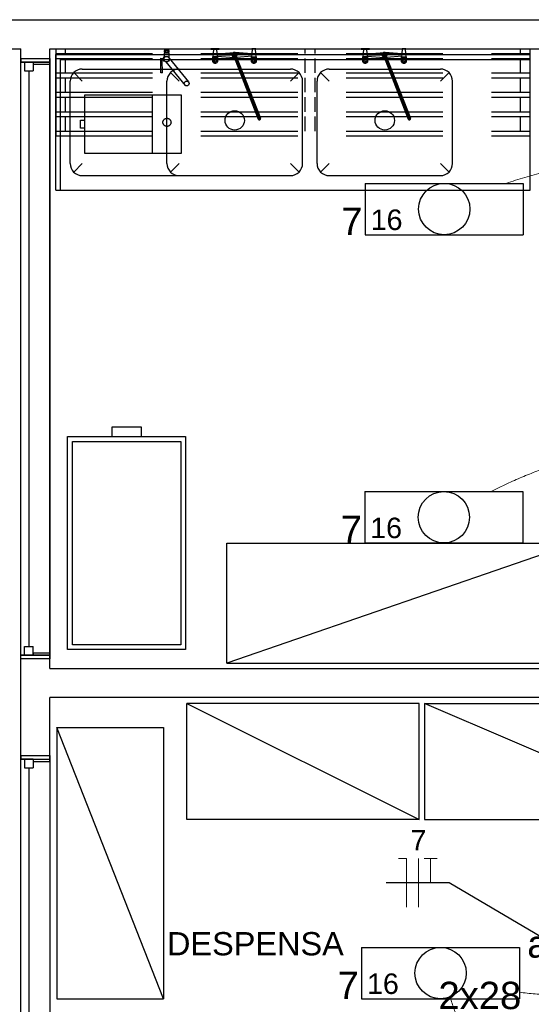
# Model space of a CAD drawing. Header units: millimetres. Extents: x 7 to 269, y 1 to 169.
# Tile 14 of 113: x 55.44 to 58.08, y 30.69 to 35.78. Entities that reach past the tile are written whole.
import ezdxf

# ---------------------------------------------------------------- set-up
doc = ezdxf.new("R2010")
doc.units = ezdxf.units.MM
doc.header["$MEASUREMENT"] = 0
doc.linetypes.add('Dashed', pattern=[0.75, 0.5, -0.25])
for name, color, linetype, lineweight in [('Eletroduto - Marco Polo', 6, 'Continuous', 9), ('Fiação - Marco Polo', 3, 'Continuous', 9), ('Layout - Marco Polo', 252, 'Continuous', 25), ('Linha de Chamada - Marco Polo', 1, 'Continuous', 25), ('Luminárias - Marco Polo', 5, 'Continuous', 25), ('Textos - Marco Polo', 143, 'Continuous', 25)]:
    doc.layers.add(name, color=color, linetype=linetype, lineweight=lineweight)
doc.layers.add('Parede - Marco Polo', color=7, linetype='Continuous')
doc.styles.add('Arial', font='arial.ttf')

msp = doc.modelspace()

# ---------------------------------------------------------------- linework, layer by layer
at = {"layer": 'Eletroduto - Marco Polo', "linetype": 'Continuous'}
for points in [[(57.9525, 34.9316), (58.0008, 34.9475), (58.0491, 34.9623), (58.0973, 34.976), (58.1455, 34.9886), (58.1936, 35.0002), (58.2417, 35.0106), (58.2897, 35.02), (58.3377, 35.0284), (58.3856, 35.0356), (58.4334, 35.0419), (58.4812, 35.0471), (58.529, 35.0513), (58.5767, 35.0544), (58.6243, 35.0566), (58.6719, 35.0577), (58.7194, 35.0578), (58.7668, 35.057), (58.8142, 35.0552), (58.8616, 35.0524), (58.9089, 35.0486), (58.9561, 35.0439), (59.0032, 35.0382), (59.0503, 35.0316), (59.0973, 35.0241), (59.1443, 35.0156), (59.1912, 35.0063), (59.238, 34.996), (59.2848, 34.9848), (59.3315, 34.9727), (59.3781, 34.9597)], [(57.8764, 33.3405), (57.917, 33.3608), (57.9568, 33.38), (57.996, 33.3981), (58.0348, 33.4149), (58.0732, 33.4306), (58.1115, 33.4451), (58.1497, 33.4583), (58.1881, 33.4702), (58.2266, 33.4809), (58.2656, 33.4902), (58.305, 33.4983), (58.3451, 33.5049), (58.3859, 33.5102), (58.4277, 33.514), (58.4706, 33.5165), (58.5146, 33.5174), (58.56, 33.5169), (58.6068, 33.5149), (58.6553, 33.5114), (58.7055, 33.5063), (58.7575, 33.4997), (58.8116, 33.4915), (58.8679, 33.4816), (58.9264, 33.4702), (58.9874, 33.457), (59.0509, 33.4422), (59.1172, 33.4257), (59.1863, 33.4074), (59.2583, 33.3874), (59.3335, 33.3656)], [(58.0214, 30.7553), (58.0619, 30.7505), (58.1028, 30.7464), (58.1443, 30.7428), (58.1861, 30.7398), (58.2283, 30.7374), (58.271, 30.7355), (58.3139, 30.7341), (58.3571, 30.7332), (58.4007, 30.7328), (58.4445, 30.7328), (58.4884, 30.7333), (58.5326, 30.7342), (58.577, 30.7356), (58.6215, 30.7373), (58.666, 30.7393), (58.7107, 30.7417), (58.7554, 30.7445), (58.8001, 30.7475), (58.8448, 30.7508), (58.8894, 30.7544), (58.934, 30.7583), (58.9785, 30.7624), (59.0228, 30.7666), (59.067, 30.7711), (59.111, 30.7758), (59.1547, 30.7806), (59.1982, 30.7855), (59.2415, 30.7906), (59.2844, 30.7957), (59.327, 30.801)], [(57.666, 30.7211), (57.6868, 30.6607), (57.7059, 30.6009), (57.7233, 30.5416), (57.7391, 30.4829), (57.7533, 30.4249), (57.766, 30.3675), (57.7771, 30.3107), (57.7867, 30.2546), (57.7949, 30.1993), (57.8016, 30.1446), (57.8069, 30.0907), (57.8108, 30.0376), (57.8135, 29.9853), (57.8148, 29.9337), (57.8148, 29.883), (57.8136, 29.8332), (57.8112, 29.7842), (57.8076, 29.7361), (57.8028, 29.689), (57.797, 29.6428), (57.79, 29.5975), (57.782, 29.5532), (57.773, 29.51), (57.7631, 29.4677), (57.7521, 29.4265), (57.7403, 29.3864), (57.7275, 29.3473), (57.7139, 29.3094), (57.6995, 29.2726), (57.6843, 29.2369)]]:
    msp.add_spline(points, degree=3, dxfattribs=at)
at = {"layer": 'Fiação - Marco Polo'}
for p, q in [((57.3964, 31.4449), (57.4381, 31.4449)), ((57.4381, 31.1949), (57.4381, 31.4449)), ((57.5006, 31.1949), (57.5006, 31.4449)), ((57.5297, 31.4449), (57.5964, 31.4449)), ((57.5631, 31.3199), (57.5631, 31.4449))]:
    msp.add_line(p, q, dxfattribs=at)
at = {"layer": 'Layout - Marco Polo', "linetype": 'Dashed'}
for p, q in [((55.6269, 35.6268), (55.6269, 35.3018)), ((55.6269, 35.6018), (58.0764, 35.6018)), ((55.6764, 35.6268), (55.6764, 35.6018)), ((56.9139, 35.6268), (56.9139, 35.6018)), ((56.9644, 35.6268), (56.9644, 35.6018)), ((58.0764, 35.1768), (58.0764, 35.6268)), ((55.6269, 35.5768), (58.0764, 35.5768)), ((55.6764, 35.5768), (55.6764, 35.5018)), ((56.9139, 35.5768), (56.9139, 35.5018)), ((56.9644, 35.5768), (56.9644, 35.5018)), ((58.0269, 35.5018), (58.0269, 35.5768)), ((55.6269, 35.5018), (58.0764, 35.5018)), ((55.6269, 35.4768), (58.0764, 35.4768)), ((55.6764, 35.4768), (55.6764, 35.4018)), ((56.9139, 35.4768), (56.9139, 35.4018)), ((56.9644, 35.4768), (56.9644, 35.4018)), ((58.0269, 35.4018), (58.0269, 35.4768)), ((55.6269, 35.4018), (58.0764, 35.4018)), ((55.6269, 35.4018), (55.6269, 35.3768)), ((55.7764, 35.3873), (55.7764, 35.0873)), ((56.2764, 35.3873), (55.7764, 35.3873)), ((56.1264, 35.0873), (56.1264, 35.3873)), ((56.2764, 35.0873), (56.2764, 35.3873)), ((55.6269, 35.3768), (58.0764, 35.3768)), ((55.6764, 35.3768), (55.6764, 35.3018)), ((56.9139, 35.3768), (56.9139, 35.3018)), ((56.9644, 35.3768), (56.9644, 35.3018)), ((58.0269, 35.3018), (58.0269, 35.3768)), ((55.6269, 35.3018), (58.0764, 35.3018)), ((55.6269, 35.3018), (55.6269, 35.2768)), ((55.6269, 35.2768), (58.0764, 35.2768)), ((55.6269, 35.2768), (55.6269, 35.1768)), ((55.6764, 35.2768), (55.6764, 35.2018)), ((55.7554, 35.2583), (55.7764, 35.2583)), ((55.7554, 35.2163), (55.7554, 35.2583)), ((56.9139, 35.2768), (56.9139, 35.2018)), ((56.9644, 35.2768), (56.9644, 35.2018)), ((58.0269, 35.2018), (58.0269, 35.2768)), ((55.6269, 35.2018), (58.0764, 35.2018)), ((55.6269, 35.2018), (55.6269, 35.1768)), ((55.7764, 35.2163), (55.7554, 35.2163)), ((55.6269, 35.1768), (58.0764, 35.1768)), ((55.7764, 35.0873), (56.2764, 35.0873))]:
    msp.add_line(p, q, dxfattribs=at)
at = {"layer": 'Layout - Marco Polo'}
for p, q in [((55.6269, 35.5968), (58.0764, 35.5968)), ((55.6269, 34.8968), (55.6269, 35.5968)), ((56.1869, 35.6183), (56.1869, 35.6088)), ((56.2119, 35.6088), (56.1869, 35.6088)), ((56.1869, 35.6033), (56.1869, 35.5828)), ((56.2119, 35.6033), (56.1869, 35.6033)), ((56.1894, 35.6088), (56.1894, 35.6033)), ((56.1929, 35.6183), (56.1929, 35.6088)), ((56.2054, 35.6183), (56.2054, 35.6088)), ((56.2099, 35.6088), (56.2099, 35.6033)), ((56.2119, 35.6183), (56.2119, 35.6088)), ((56.2119, 35.6033), (56.2119, 35.5793)), ((56.4379, 35.5598), (56.4429, 35.6248)), ((56.4634, 35.5598), (56.4584, 35.6248)), ((56.4599, 35.6003), (56.5494, 35.6078)), ((56.4604, 35.5948), (56.5374, 35.5948)), ((56.4609, 35.5888), (56.5489, 35.5818)), ((56.5449, 35.5923), (56.6724, 35.2633)), ((56.5484, 35.6003), (56.6804, 35.2603)), ((56.6394, 35.6008), (56.5514, 35.6078)), ((56.5559, 35.5968), (56.6839, 35.2678)), ((56.6394, 35.5888), (56.5619, 35.5823)), ((56.6374, 35.5948), (56.5634, 35.5948)), ((56.6374, 35.5598), (56.6424, 35.6248)), ((56.6634, 35.5598), (56.6584, 35.6248)), ((57.2129, 35.5598), (57.2179, 35.6248)), ((57.2384, 35.5598), (57.2334, 35.6248)), ((57.2349, 35.6003), (57.3244, 35.6078)), ((57.2354, 35.5948), (57.3124, 35.5948)), ((57.2359, 35.5888), (57.3239, 35.5818)), ((57.3199, 35.5923), (57.4474, 35.2633)), ((57.3234, 35.6003), (57.4554, 35.2603)), ((57.4139, 35.6008), (57.3264, 35.6078)), ((57.3309, 35.5968), (57.4589, 35.2678)), ((57.4139, 35.5888), (57.3364, 35.5823)), ((57.4129, 35.5598), (57.4179, 35.6248)), ((57.4384, 35.5598), (57.4334, 35.6248)), ((58.0764, 34.8968), (58.0764, 35.5968)), ((55.4464, 35.5768), (55.4464, 35.5578)), ((55.4464, 35.5768), (55.5964, 35.5768)), ((55.4464, 35.5578), (55.4464, 35.5768)), ((55.4464, 32.4958), (55.4464, 35.5578)), ((55.5109, 35.5578), (55.4464, 35.5578)), ((55.5964, 35.5578), (55.4464, 35.5578)), ((55.4464, 35.5578), (55.5964, 35.5578)), ((55.4664, 35.5578), (55.5109, 35.5578)), ((55.4664, 35.5578), (55.4664, 35.5133)), ((55.5109, 35.5578), (55.5109, 35.5133)), ((55.5109, 35.5578), (55.5109, 35.5448)), ((55.5964, 35.5448), (55.5109, 35.5448)), ((55.5964, 35.5448), (55.5964, 35.5768)), ((55.5964, 35.5768), (55.5964, 35.5578)), ((55.5964, 35.5578), (55.5964, 32.4958)), ((55.6519, 35.5718), (58.0764, 35.5718)), ((55.6519, 34.8968), (55.6519, 35.5718)), ((56.1694, 35.5018), (56.1694, 35.5778)), ((56.1694, 35.5778), (56.1839, 35.5768)), ((56.1764, 35.5683), (56.1839, 35.5688)), ((56.1789, 35.5018), (56.1764, 35.5683)), ((56.1839, 35.5793), (56.1824, 35.5793)), ((56.1824, 35.5793), (56.1824, 35.5728)), ((56.1824, 35.5658), (56.1824, 35.5728)), ((56.1839, 35.5658), (56.1824, 35.5658)), ((56.1894, 35.5828), (56.1839, 35.5828)), ((56.1839, 35.5828), (56.1839, 35.5623)), ((56.1894, 35.5623), (56.1839, 35.5623)), ((56.1849, 35.5728), (56.1849, 35.5828)), ((56.1849, 35.5623), (56.1849, 35.5728)), ((56.1959, 35.5588), (56.2949, 35.4378)), ((56.2129, 35.5778), (56.3119, 35.4568)), ((56.4379, 35.5598), (56.4379, 35.5858)), ((56.4634, 35.5858), (56.4379, 35.5858)), ((56.4399, 35.5613), (56.4399, 35.5858)), ((56.4444, 35.5683), (56.4444, 35.5858)), ((56.4504, 35.5683), (56.4504, 35.5858)), ((56.4569, 35.5683), (56.4569, 35.5858)), ((56.4609, 35.5613), (56.4609, 35.5858)), ((56.4634, 35.5598), (56.4634, 35.5858)), ((56.6374, 35.5598), (56.6374, 35.5858)), ((56.6374, 35.5858), (56.6634, 35.5858)), ((56.6399, 35.5613), (56.6399, 35.5858)), ((56.6444, 35.5683), (56.6444, 35.5858)), ((56.6504, 35.5683), (56.6504, 35.5858)), ((56.6569, 35.5683), (56.6569, 35.5858)), ((56.6609, 35.5613), (56.6609, 35.5858)), ((56.6634, 35.5598), (56.6634, 35.5858)), ((57.2129, 35.5598), (57.2129, 35.5858)), ((57.2384, 35.5858), (57.2129, 35.5858)), ((57.2149, 35.5613), (57.2149, 35.5858)), ((57.2194, 35.5683), (57.2194, 35.5858)), ((57.2254, 35.5683), (57.2254, 35.5858)), ((57.2319, 35.5683), (57.2319, 35.5858)), ((57.2359, 35.5613), (57.2359, 35.5858)), ((57.2384, 35.5598), (57.2384, 35.5858)), ((57.4129, 35.5598), (57.4129, 35.5858)), ((57.4129, 35.5858), (57.4384, 35.5858)), ((57.4149, 35.5613), (57.4149, 35.5858)), ((57.4194, 35.5683), (57.4194, 35.5858)), ((57.4254, 35.5683), (57.4254, 35.5858)), ((57.4319, 35.5683), (57.4319, 35.5858)), ((57.4359, 35.5613), (57.4359, 35.5858)), ((57.4384, 35.5598), (57.4384, 35.5858)), ((55.4664, 35.5133), (55.5109, 35.5133)), ((55.4889, 35.5133), (55.4889, 32.5403)), ((55.7644, 35.4593), (55.7199, 35.5033)), ((55.7644, 35.5218), (56.2639, 35.5218)), ((56.1789, 35.5018), (56.1694, 35.5018)), ((56.2639, 35.4593), (56.2199, 35.5033)), ((56.2639, 35.5218), (56.8394, 35.5218)), ((56.8394, 35.4593), (56.8834, 35.5033)), ((57.0389, 35.4593), (56.9949, 35.5033)), ((57.0389, 35.5218), (57.6139, 35.5218)), ((57.6139, 35.4593), (57.6584, 35.5033)), ((55.7014, 35.0343), (55.7019, 35.4593)), ((56.2014, 35.0343), (56.2014, 35.4593)), ((56.9019, 35.0343), (56.9019, 35.4593)), ((56.9764, 35.0343), (56.9764, 35.4593)), ((57.6764, 35.0343), (57.6764, 35.4593)), ((55.7639, 35.0343), (55.7199, 34.9898)), ((56.2639, 35.0343), (56.2199, 34.9898)), ((56.8394, 35.0343), (56.8834, 34.9898)), ((57.0389, 35.0343), (56.9949, 34.9898)), ((57.6139, 35.0343), (57.6584, 34.9898)), ((55.7644, 34.9718), (56.2639, 34.9718)), ((56.2639, 34.9718), (56.8394, 34.9718)), ((57.0389, 34.9718), (57.6139, 34.9718)), ((55.6269, 34.8968), (58.0764, 34.8968)), ((55.4664, 32.5403), (55.5109, 32.5403)), ((55.4664, 32.4958), (55.4664, 32.5403)), ((55.5109, 32.4958), (55.5109, 32.5403)), ((55.5109, 32.4958), (55.4464, 32.4958)), ((55.4464, 32.4768), (55.4464, 32.4958)), ((55.4464, 32.4768), (55.4464, 32.4958)), ((55.4464, 32.4958), (55.5964, 32.4958)), ((55.5964, 32.4958), (55.4464, 32.4958)), ((55.4664, 32.4958), (55.5109, 32.4958)), ((55.5109, 32.5083), (55.5109, 32.4958)), ((55.5109, 32.5083), (55.5964, 32.5083)), ((55.5964, 32.5083), (55.5964, 32.4768)), ((55.5964, 32.4958), (55.5964, 32.4768)), ((55.5109, 31.9578), (55.4464, 31.9578)), ((55.4464, 29.0768), (55.4464, 31.9578)), ((55.4464, 31.9578), (55.5964, 31.9578)), ((55.4664, 31.9578), (55.4664, 31.9133)), ((55.5109, 31.9578), (55.5109, 31.9133)), ((55.5964, 31.9448), (55.5109, 31.9448)), ((55.5964, 31.9578), (55.5964, 29.0768)), ((55.4664, 31.9133), (55.5109, 31.9133)), ((55.4889, 31.9133), (55.4889, 29.1403))]:
    msp.add_line(p, q, dxfattribs=at)
for points in [[(55.9179, 33.6243), (55.9179, 33.6743), (56.0679, 33.6743), (56.0679, 33.6243)], [(55.6879, 32.5243), (55.6879, 33.6243), (56.2979, 33.6243), (56.2979, 32.5243), (55.6879, 32.5243)], [(56.5104, 32.4543), (56.5104, 33.0743), (58.3104, 33.0743), (56.5104, 32.4543), (58.3104, 32.4543), (58.3104, 33.0743)], [(57.5044, 31.6468), (56.3044, 31.6468), (56.3044, 32.2468), (57.5044, 31.6468), (57.5044, 32.2468), (56.3044, 32.2468)], [(57.5319, 32.2468), (58.9318, 32.2468), (58.9318, 31.6468), (57.5319, 32.2468), (57.5319, 31.6468), (58.9318, 31.6468)], [(55.6334, 32.1213), (55.6334, 30.7213), (56.1834, 30.7213), (55.6334, 32.1213), (56.1834, 32.1213), (56.1834, 30.7213)]]:
    msp.add_lwpolyline(points, dxfattribs=at)
msp.add_lwpolyline([(55.7129, 32.5493), (55.7129, 33.5993), (56.2729, 33.5993), (56.2729, 32.5493), (55.7129, 32.5493)], close=True, dxfattribs=at)
for centre, radius in [((56.1994, 35.5728), 0.0143), ((56.4504, 35.5598), 0.00365), ((56.6504, 35.5598), 0.00365), ((57.2254, 35.5598), 0.00365), ((57.4254, 35.5598), 0.00365), ((56.3034, 35.4473), 0.0127), ((56.5514, 35.2568), 0.05), ((57.3264, 35.2568), 0.05)]:
    msp.add_circle(centre, radius, dxfattribs=at)
at = {"layer": 'Layout - Marco Polo', "linetype": 'Dashed'}
msp.add_circle((56.2014, 35.2468), 0.021, dxfattribs=at)
at = {"layer": 'Layout - Marco Polo'}
for centre, radius, start, end in [((56.5504, 35.5948), 0.013, 90, 263.716), ((56.5504, 35.5948), 0.006, 21.2026, 201.203), ((56.5504, 35.5948), 0.013, 318.689, 90), ((57.3254, 35.5948), 0.013, 90, 263.716), ((57.3254, 35.5948), 0.006, 21.2026, 201.203), ((57.3254, 35.5948), 0.013, 318.689, 90), ((56.4504, 35.5598), 0.0128, 0, 180), ((56.4504, 35.5683), 0.0156, 214.76, 325.24), ((56.4504, 35.5598), 0.0107, 144.583, 170.417), ((56.4399, 35.5598), 0.00178, 274.791, 85.2085), ((56.4429, 35.5673), 0.00178, 229.791, 40.2085), ((56.4504, 35.5598), 0.0107, 99.5829, 125.417), ((56.4504, 35.5703), 0.00178, 184.791, 355.209), ((56.4504, 35.5598), 0.0107, 54.5829, 80.4171), ((56.4579, 35.5673), 0.00178, 139.791, 310.209), ((56.4504, 35.5598), 0.0107, 9.5829, 35.4171), ((56.4614, 35.5598), 0.00178, 94.7915, 265.209), ((56.6504, 35.5598), 0.0128, 0, 180), ((56.6504, 35.5683), 0.0156, 214.76, 325.24), ((56.6504, 35.5598), 0.0107, 144.583, 170.417), ((56.6399, 35.5598), 0.00178, 274.791, 85.2085), ((56.6429, 35.5673), 0.00178, 229.791, 40.2085), ((56.6504, 35.5598), 0.0107, 99.5829, 125.417), ((56.6504, 35.5703), 0.00178, 184.791, 355.209), ((56.6504, 35.5598), 0.0107, 54.5829, 80.4171), ((56.6579, 35.5673), 0.00178, 139.791, 310.209), ((56.6504, 35.5598), 0.0107, 9.5829, 35.4171), ((56.6614, 35.5598), 0.00178, 94.7915, 265.209), ((57.2254, 35.5598), 0.0128, 0, 180), ((57.2254, 35.5683), 0.0156, 214.76, 325.24), ((57.2254, 35.5598), 0.0107, 144.583, 170.417), ((57.2149, 35.5598), 0.00178, 274.791, 85.2085), ((57.2179, 35.5673), 0.00178, 229.791, 40.2085), ((57.2254, 35.5598), 0.0107, 99.5829, 125.417), ((57.2254, 35.5703), 0.00178, 184.791, 355.209), ((57.2254, 35.5598), 0.0107, 54.5829, 80.4171), ((57.2329, 35.5673), 0.00178, 139.791, 310.209), ((57.2254, 35.5598), 0.0107, 9.5829, 35.4171), ((57.2359, 35.5598), 0.00178, 94.7915, 265.209), ((57.4254, 35.5598), 0.0128, 0, 180), ((57.4254, 35.5683), 0.0156, 214.76, 325.24), ((57.4254, 35.5598), 0.0107, 144.583, 170.417), ((57.4149, 35.5598), 0.00178, 274.791, 85.2085), ((57.4179, 35.5673), 0.00178, 229.791, 40.2085), ((57.4254, 35.5598), 0.0107, 99.5829, 125.417), ((57.4254, 35.5703), 0.00178, 184.791, 355.209), ((57.4254, 35.5598), 0.0107, 54.5829, 80.4171), ((57.4329, 35.5673), 0.00178, 139.791, 310.209), ((57.4254, 35.5598), 0.0107, 9.5829, 35.4171), ((57.4364, 35.5598), 0.00178, 94.7915, 265.209), ((55.7644, 35.4593), 0.0625, 90, 180), ((56.2639, 35.4593), 0.0625, 90, 180), ((56.8394, 35.4593), 0.0625, 0, 90), ((57.0389, 35.4593), 0.0625, 90, 180), ((57.6139, 35.4593), 0.0625, 0, 90), ((56.6784, 35.2658), 0.006, 201.203, 21.2026), ((57.4529, 35.2658), 0.006, 201.203, 21.2026), ((55.7639, 35.0343), 0.0625, 180, 270), ((56.2639, 35.0343), 0.0625, 180, 270), ((56.8394, 35.0343), 0.0625, 270, 0), ((57.0389, 35.0343), 0.0625, 180, 270), ((57.6139, 35.0343), 0.0625, 270, 0)]:
    msp.add_arc(centre, radius, start, end, dxfattribs=at)
at = {"layer": 'Linha de Chamada - Marco Polo'}
for p, q in [((57.6589, 31.3199), (57.3339, 31.3199)), ((58.647, 30.7384), (57.6589, 31.3199))]:
    msp.add_line(p, q, dxfattribs=at)
at = {"layer": 'Luminárias - Marco Polo'}
for p, q in [((57.2257, 34.9316), (58.0418, 34.9316)), ((57.2257, 34.9316), (57.2257, 34.6666)), ((58.0418, 34.9316), (58.0418, 34.6666)), ((57.2257, 34.6666), (58.0418, 34.6666)), ((57.2234, 33.3404), (58.0395, 33.3404)), ((57.2234, 33.3404), (57.2234, 33.0754)), ((58.0395, 33.3404), (58.0395, 33.0754)), ((57.2234, 33.0754), (58.0395, 33.0754)), ((57.2068, 30.9868), (58.0229, 30.9868)), ((57.2068, 30.9868), (57.2068, 30.7218)), ((58.0229, 30.9868), (58.0229, 30.7218)), ((57.2068, 30.7218), (58.0229, 30.7218))]:
    msp.add_line(p, q, dxfattribs=at)
for centre in [(57.6337, 34.7991), (57.6315, 33.2079), (57.6148, 30.8543)]:
    msp.add_circle(centre, 0.1325, dxfattribs=at)
at = {"layer": 'Parede - Marco Polo'}
for p, q in [((54.1184, 35.7768), (58.9534, 35.7768)), ((55.4464, 31.9768), (55.4464, 35.6268)), ((55.5964, 32.4268), (55.5964, 35.6268)), ((55.5964, 35.6268), (62.9534, 35.6268)), ((56.2119, 35.6183), (56.1869, 35.6183)), ((56.1894, 35.6233), (56.1894, 35.6183)), ((56.1894, 35.6233), (56.2099, 35.6233)), ((56.2099, 35.6233), (56.2099, 35.6183)), ((56.4289, 35.6248), (56.4289, 35.6268)), ((56.4719, 35.6268), (56.4289, 35.6268)), ((56.4289, 35.6248), (56.4719, 35.6248)), ((56.4609, 35.6268), (56.4404, 35.6268)), ((56.4719, 35.6248), (56.4719, 35.6268)), ((56.6289, 35.6248), (56.6289, 35.6268)), ((56.6289, 35.6268), (56.6719, 35.6268)), ((56.6719, 35.6248), (56.6289, 35.6248)), ((56.6609, 35.6268), (56.6404, 35.6268)), ((56.6719, 35.6248), (56.6719, 35.6268)), ((57.2044, 35.6248), (57.2044, 35.6268)), ((57.2469, 35.6268), (57.2044, 35.6268)), ((57.2044, 35.6248), (57.2469, 35.6248)), ((57.2359, 35.6268), (57.2154, 35.6268)), ((57.2469, 35.6248), (57.2469, 35.6268)), ((57.4129, 35.5948), (57.3384, 35.5948)), ((57.4039, 35.6248), (57.4039, 35.6268)), ((57.4039, 35.6268), (57.4469, 35.6268)), ((57.4469, 35.6248), (57.4039, 35.6248)), ((57.4359, 35.6268), (57.4154, 35.6268)), ((57.4469, 35.6248), (57.4469, 35.6268)), ((55.5964, 32.4768), (55.4464, 32.4768)), ((55.5964, 32.4268), (58.9534, 32.4268)), ((58.9534, 32.2768), (55.5964, 32.2768)), ((55.4464, 31.9768), (55.4464, 31.9578)), ((55.4464, 31.9768), (55.5964, 31.9768)), ((55.4464, 31.9578), (55.4464, 31.9768)), ((55.5964, 31.9448), (55.5964, 31.9768)), ((55.5964, 31.9768), (55.5964, 31.9578))]:
    msp.add_line(p, q, dxfattribs=at)
at = {"layer": 'Parede - Marco Polo', "linetype": 'Dashed'}
for p, q in [((55.6269, 35.6268), (55.6764, 35.6268)), ((56.9139, 35.6268), (56.9644, 35.6268)), ((58.0269, 35.6018), (58.0269, 35.6268)), ((58.0269, 35.6268), (58.0764, 35.6268))]:
    msp.add_line(p, q, dxfattribs=at)
at = {"layer": 'Parede - Marco Polo'}
for points in [[(54.4464, 35.6268), (55.4464, 35.6268)], [(55.4464, 31.9768), (55.5964, 31.9768), (55.5964, 32.2768)]]:
    msp.add_lwpolyline(points, dxfattribs=at)

# ---------------------------------------------------------------- texts
at = {"layer": 'Fiação - Marco Polo', "insert": (57.5005, 31.4873), "char_height": 0.1059, "width": 0.12708, "attachment_point": 8, "line_spacing_factor": 0.798, "style": 'Arial'}
msp.add_mtext('7', dxfattribs=at)
at = {"layer": 'Luminárias - Marco Polo', "char_height": 0.1059, "width": 0.25416, "attachment_point": 7, "line_spacing_factor": 0.798, "style": 'Arial'}
for insert in [(57.2535, 34.6893), (57.251, 33.0983), (57.2345, 30.7448)]:
    msp.add_mtext('16', dxfattribs=dict(at, insert=insert))
at = {"layer": 'Parede - Marco Polo', "insert": (56.6582, 30.944), "char_height": 0.12, "width": 1.152, "attachment_point": 8, "line_spacing_factor": 0.798, "style": 'Arial'}
msp.add_mtext('DESPENSA', dxfattribs=at)
at = {"layer": 'Textos - Marco Polo', "char_height": 0.1412, "attachment_point": 7, "line_spacing_factor": 0.798, "style": 'Arial'}
for s, insert, width in [('7', (57.1015, 34.6655), 0.16944), ('7', (57.099, 33.074), 0.16944), ('ai', (58.062, 30.932), 0.33888), ('7', (57.0825, 30.7205), 0.16944), ('2x28', (57.6035, 30.666), 0.67776)]:
    msp.add_mtext(s, dxfattribs=dict(at, insert=insert, width=width))

doc.saveas('drawing.dxf')
